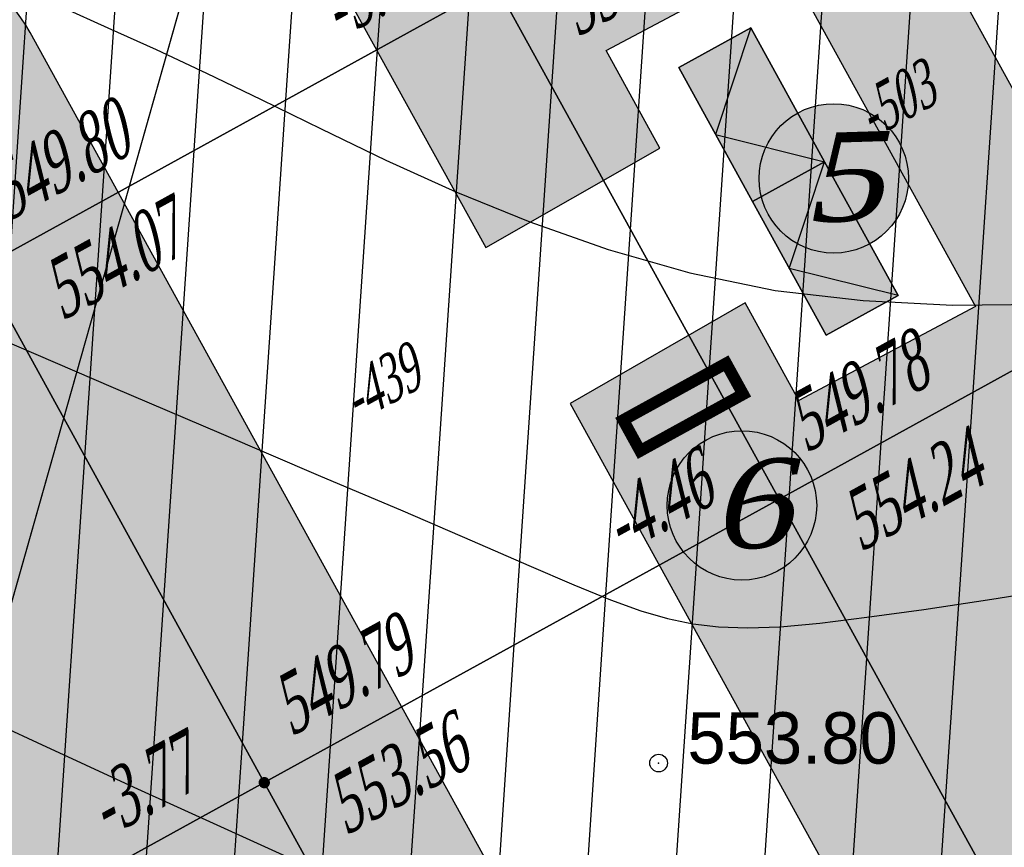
# Model space of a CAD drawing. Extents: x 883 to 364438, y -13 to 4201180.
# Tile 86 of 256: x 363710 to 363727, y 4200947 to 4200961. Entities that reach past the tile are written whole.
import ezdxf
from ezdxf.enums import TextEntityAlignment as Align

# ---------------------------------------------------------------- set-up
doc = ezdxf.new("R2010")
doc.units = 0
doc.header["$LTSCALE"] = 0.5
doc.header["$MEASUREMENT"] = 0
doc.header["$PDMODE"] = 32
doc.header["$PDSIZE"] = 0.3
doc.linetypes.add('CONTI', pattern=[0])
doc.linetypes.add('G_BUILDING_LINE', pattern=[3, 2, -1])
for name, color, linetype in [('(004) Точки рельефа', 7, 'Continuous'), ('GORIZDEFAULT', 32, 'CONTI'), ('K_GRID', 7, 'Continuous'), ('K_HATCH', 7, 'Continuous'), ('K_POINTS_GRID', 7, 'Continuous'), ('K_VOLUME', 7, 'Continuous'), ('PI_TTDEFAULT', 5, 'CONTI'), ('V_лойихавий_RED-CNT-MIN', 7, 'Continuous')]:
    doc.layers.add(name, color=color, linetype=linetype)
doc.layers.add('(032) Горизонтали утолщенные', color=32, linetype='Continuous', lineweight=30)
doc.layers.add('.', color=7, linetype='Continuous', lineweight=15)
doc.styles.add('D-431', font='d431.ttf')
doc.styles.add('ESKD1', font='times.ttf', dxfattribs={"width": 0.6, "oblique": 15})
doc.styles.add('TIMES', font='times.ttf')
doc.styles.add('TimesNewRomanCyr', font='times.ttf', dxfattribs={"width": 0.5, "height": 1})
doc.dimstyles.new('GENPLAN1', dxfattribs={"dimscale": 0.5, "dimtxt": 1, "dimasz": 1.2, "dimexe": 1.3, "dimexo": 1.5, "dimgap": 0.5, "dimtad": 1, "dimdec": 1, "dimzin": 0, "dimdsep": 46, "dimtxsty": 'TimesNewRomanCyr', "dimblk1": 'OBLIQUE', "dimblk2": 'OBLIQUE', "dimsah": 1, "dimcen": 1, "dimadec": 0, "dimazin": 0, "dimtfac": 0.75, "dimtdec": 1, "dimtix": 1, "dimtmove": 0, "dimatfit": 3, "dimfxl": 1, "dimtvp": 1.2, "dimtfill": 1, "dimlwd": 0, "dimlwe": 0, "dimarcsym": 0})
pattern_1 = [(86.1445, (363693.4507, 4200932.7371), (-1.496605, 0.10086), [])]

# ---------------------------------------------------------------- blocks, each defined once
blk = doc.blocks.new('gergrgrre')
at = {"layer": '(032) Горизонтали утолщенные', "color": 32}
blk.add_polyline3d([(360519.05, 4200866.56, 554), (360521.03, 4200865.71, 554), (360522.87, 4200864.93, 554), (360524.52, 4200864.22, 554), (360525.96, 4200863.61, 554), (360527.14, 4200863.1, 554), (360528.1, 4200862.68, 554), (360528.87, 4200862.35, 554), (360529.49, 4200862.1, 554), (360530.01, 4200861.91, 554), (360530.46, 4200861.78, 554), (360530.89, 4200861.69, 554), (360531.33, 4200861.64, 554), (360531.82, 4200861.62, 554), (360532.38, 4200861.64, 554), (360533.05, 4200861.7, 554), (360533.85, 4200861.8, 554), (360534.82, 4200861.93, 554), (360535.98, 4200862.11, 554), (360537.36, 4200862.33, 554)], dxfattribs=at)
at = {"layer": 'GORIZDEFAULT', "color": 32}
for points in [[(360520.16, 4200872.18, 554.5), (360520.94, 4200871.83, 554.5), (360521.76, 4200871.46, 554.5), (360522.62, 4200871.06, 554.5), (360523.55, 4200870.61, 554.5), (360524.57, 4200870.11, 554.5), (360525.67, 4200869.58, 554.5), (360526.86, 4200869.04, 554.5), (360528.12, 4200868.53, 554.5), (360529.45, 4200868.06, 554.5), (360530.84, 4200867.66, 554.5), (360532.29, 4200867.36, 554.5), (360533.79, 4200867.19, 554.5), (360535.31, 4200867.11, 554.5), (360536.82, 4200867.13, 554.5)], [(360518.05, 4200860.45, 553.5), (360519.74, 4200859.67, 553.5), (360521.38, 4200858.91, 553.5), (360522.92, 4200858.21, 553.5), (360524.29, 4200857.59, 553.5), (360525.45, 4200857.08, 553.5), (360526.41, 4200856.68, 553.5), (360527.21, 4200856.36, 553.5), (360527.88, 4200856.13, 553.5), (360528.45, 4200855.96, 553.5), (360528.95, 4200855.85, 553.5), (360529.4, 4200855.78, 553.5), (360529.85, 4200855.76, 553.5), (360530.29, 4200855.76, 553.5), (360530.74, 4200855.8, 553.5), (360531.2, 4200855.86, 553.5), (360531.68, 4200855.96, 553.5), (360532.18, 4200856.09, 553.5), (360532.71, 4200856.24, 553.5), (360533.28, 4200856.41, 553.5), (360533.91, 4200856.62, 553.5), (360534.62, 4200856.84, 553.5), (360535.43, 4200857.08, 553.5), (360536.36, 4200857.35, 553.5)]]:
    blk.add_polyline3d(points, dxfattribs=at)
at = {"layer": 'PI_TTDEFAULT', "color": 5}
blk.add_point((360530.31, 4200859.32, 553.8), dxfattribs=at)
at = {"layer": '(004) Точки рельефа', "style": 'D-431'}
blk.add_text('553.80', height=0.875, dxfattribs=at).set_placement((360530.8, 4200859.31))
blk = doc.blocks.new('йцу')
at = {"layer": '.', "linetype": 'Continuous', "lineweight": 30, "ltscale": 3}
h = blk.add_hatch(color=256, dxfattribs=at)
h.dxf.hatch_style = 1
h.paths.add_polyline_path([(186.333, -190.069), (187.733, -190.069), (187.733, -187.469), (186.333, -187.469)])
h = blk.add_hatch(color=1, dxfattribs=at)
h.dxf.hatch_style = 1
h.paths.add_polyline_path([(187.733, -187.469), (186.333, -188.769), (187.733, -190.069)])
at = {"color": 1, "linetype": 'Continuous', "lineweight": 30, "ltscale": 3}
blk.add_lwpolyline([(187.733, -187.469), (186.333, -188.769), (187.733, -190.069)], close=True, dxfattribs=at)
at = {"linetype": 'Continuous', "lineweight": 30, "ltscale": 3}
blk.add_lwpolyline([(186.333, -190.069), (187.733, -190.069), (187.733, -187.469), (186.333, -187.469)], close=True, dxfattribs=at)
at = {"color": 1, "linetype": 'Continuous', "lineweight": 30, "ltscale": 3}
blk.add_lwpolyline([(187.733, -187.469), (186.333, -188.769), (187.733, -190.069)], dxfattribs=at)
blk = doc.blocks.new('_Oblique')
at = {"color": 0, "linetype": 'ByBlock', "lineweight": -2}
blk.add_line((-0.5, -0.5), (0.5, 0.5), dxfattribs=at)
blk = doc.blocks.new('*D589')
at = {"color": 0, "linetype": 'G_BUILDING_LINE', "lineweight": 0, "transparency": 16777216}
for p, q in [((363717.471, 4200979.026), (363715.755, 4200982.141)), ((363661.44, 4200951.462), (363716.069, 4200981.572)), ((363662.843, 4200948.917), (363661.126, 4200952.032))]:
    blk.add_line(p, q, dxfattribs=at)
at = {"layer": 'Defpoints', "color": 0, "linetype": 'Continuous', "lineweight": 30, "transparency": 16777216}
for p in [(363716.069, 4200981.572), (363717.833, 4200978.369), (363663.205, 4200948.26)]:
    blk.add_point(p, dxfattribs=at)
at = {"color": 0, "linetype": 'Continuous', "lineweight": 0, "transparency": 16777216, "xscale": 0.6, "yscale": 0.6, "zscale": 0.6}
for p, rotation in [((363716.069, 4200981.572), 28.86185419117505), ((363661.44, 4200951.462), 208.8618541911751)]:
    blk.add_blockref('_Oblique', p, dxfattribs=dict(at, rotation=rotation))
at = {"color": 0, "linetype": 'Continuous', "lineweight": 30, "transparency": 16777216, "insert": (363688.387, 4200967.183), "char_height": 1, "attachment_point": 5, "rotation": 28.8619, "style": 'TimesNewRomanCyr', "bg_fill": 3, "box_fill_scale": 1.25, "bg_fill_color": 256, "bg_fill_true_color": 13158600, "bg_fill_transparency": 0}
blk.add_mtext('62.4', dxfattribs=at)
blk = doc.blocks.new('*D590')
at = {"color": 0, "linetype": 'G_BUILDING_LINE', "lineweight": 0, "transparency": 16777216}
for p, q in [((363718.49, 4200978.731), (363720.509, 4200979.844)), ((363719.94, 4200979.53), (363745.113, 4200933.84)), ((363743.663, 4200933.041), (363745.683, 4200934.153))]:
    blk.add_line(p, q, dxfattribs=at)
at = {"layer": 'Defpoints', "color": 0, "linetype": 'Continuous', "lineweight": 30, "transparency": 16777216}
for p in [(363717.833, 4200978.369), (363745.113, 4200933.84), (363743.007, 4200932.679)]:
    blk.add_point(p, dxfattribs=at)
at = {"color": 0, "linetype": 'Continuous', "lineweight": 0, "transparency": 16777216, "xscale": 0.6, "yscale": 0.6, "zscale": 0.6}
for p, rotation in [((363719.94, 4200979.53), 118.8525340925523), ((363745.113, 4200933.84), 298.8525340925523)]:
    blk.add_blockref('_Oblique', p, dxfattribs=dict(at, rotation=rotation))
at = {"color": 0, "linetype": 'Continuous', "lineweight": 30, "transparency": 16777216, "insert": (363733.193, 4200957.052), "char_height": 1, "attachment_point": 5, "rotation": 298.8525, "style": 'TimesNewRomanCyr', "bg_fill": 3, "box_fill_scale": 1.25, "bg_fill_color": 256, "bg_fill_true_color": 13158600, "bg_fill_transparency": 0}
blk.add_mtext('52.2', dxfattribs=at)
blk = doc.blocks.new('*D603')
at = {"color": 0, "linetype": 'G_BUILDING_LINE', "lineweight": 0, "transparency": 16777216}
for p, q in [((363734.665, 4200947.818), (363732.971, 4200950.892)), ((363724.628, 4200945.551), (363733.285, 4200950.322)), ((363726.37, 4200942.39), (363724.314, 4200946.12))]:
    blk.add_line(p, q, dxfattribs=at)
at = {"layer": 'Defpoints', "color": 0, "linetype": 'Continuous', "lineweight": 30, "transparency": 16777216}
for p in [(363733.285, 4200950.322), (363735.027, 4200947.161), (363726.733, 4200941.733)]:
    blk.add_point(p, dxfattribs=at)
at = {"color": 0, "linetype": 'Continuous', "lineweight": 0, "transparency": 16777216, "xscale": 0.6, "yscale": 0.6, "zscale": 0.6}
for p, rotation in [((363733.285, 4200950.322), 28.86185419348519), ((363724.628, 4200945.551), 208.8618541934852)]:
    blk.add_blockref('_Oblique', p, dxfattribs=dict(at, rotation=rotation))
at = {"color": 0, "linetype": 'Continuous', "lineweight": 30, "transparency": 16777216, "insert": (363728.59, 4200948.602), "char_height": 1, "attachment_point": 5, "rotation": 28.8619, "style": 'TimesNewRomanCyr', "bg_fill": 3, "box_fill_scale": 1.25, "bg_fill_color": 256, "bg_fill_true_color": 13158600, "bg_fill_transparency": 0}
blk.add_mtext('9.9', dxfattribs=at)
blk = doc.blocks.new('VOLUME')
at = {"color": 0, "linetype": 'Continuous', "lineweight": 30, "style": 'ESKD1', "oblique": 15}
blk.add_attdef('VOLUME', text='', height=3, dxfattribs=at).set_placement((0, 0), align=Align.MIDDLE_CENTER)
at = {"color": 7, "linetype": 'Continuous', "lineweight": 30, "style": 'ESKD1', "oblique": 15, "flags": 1}
blk.add_attdef('AREA', text='', height=2, dxfattribs=at).set_placement((0, -5.7), align=Align.CENTER)

msp = doc.modelspace()

# ---------------------------------------------------------------- hatches: boundary and pattern name
at = {"layer": '.', "ltscale": 0.149071}
h = msp.add_hatch(color=256, dxfattribs=at)
h.dxf.hatch_style = 1
h.set_gradient(color1=(51, 204, 0), color2=(51, 204, 0), tint=1)
edge = h.paths.add_edge_path(flags=17)
edge.add_line((363676.584, 4200942.218), (363703.202, 4200893.922))
edge.add_arc((363705.829, 4200895.37), 3, 208.8619, 298.0817)
edge.add_line((363707.242, 4200892.723), (363708.272, 4200893.273))
edge.add_line((363708.272, 4200893.273), (363736.081, 4200908.096))
edge.add_arc((363734.67, 4200910.743), 3, 298.0581, 388.8487)
edge.add_line((363737.298, 4200912.191), (363727.402, 4200930.155))
edge.add_line((363727.402, 4200930.155), (363720.678, 4200926.438))
edge.add_line((363720.678, 4200926.438), (363726.955, 4200915.05))
edge.add_line((363726.955, 4200915.05), (363707.358, 4200904.275))
edge.add_line((363707.358, 4200904.275), (363689.594, 4200936.503))
edge.add_line((363689.594, 4200936.503), (363709.08, 4200947.216))
edge.add_line((363709.08, 4200947.216), (363715.354, 4200935.834))
edge.add_line((363715.354, 4200935.834), (363722.191, 4200939.614))
edge.add_line((363722.191, 4200939.614), (363710.467, 4200960.893))
edge.add_arc((363707.84, 4200959.445), 3, 28.854, 118.8619)
edge.add_line((363706.392, 4200962.072), (363677.763, 4200946.293))
edge.add_arc((363679.211, 4200943.666), 3, 118.8619, 208.8619)
h.paths.add_polyline_path([(363719.065, 4200974.672), (363711.026, 4200970.243), (363718.22, 4200957.236), (363721.182, 4200958.923), (363720.265, 4200960.587), (363723.272, 4200962.188), (363726.551, 4200956.231), (363723.546, 4200954.631), (363722.63, 4200956.295), (363719.655, 4200954.581), (363734.311, 4200927.975), (363742.361, 4200932.406)], flags=17)
h.paths.add_polyline_path([(363748.754, 4200920.676), (363743.734, 4200917.982), (363741.713, 4200921.654), (363738.706, 4200919.998), (363746.087, 4200906.599), (363702.233, 4200883.25), (363666.985, 4200947.203), (363710.503, 4200971.189), (363710.542, 4200971.118), (363713.945, 4200972.993), (363712.964, 4200974.772), (363664.292, 4200947.946), (363701.434, 4200880.557), (363755.143, 4200909.071)])
at = {"layer": '.', "linetype": 'Continuous', "lineweight": 50, "true_color": 0xffffff}
h = msp.add_hatch(color=7, dxfattribs=at)
h.dxf.hatch_style = 1
edge = h.paths.add_edge_path()
edge.add_arc((363724.138, 4200958.41), 1.271, 0, 360)
h = msp.add_hatch(color=7, dxfattribs=at)
h.dxf.hatch_style = 1
edge = h.paths.add_edge_path()
edge.add_arc((363722.577, 4200952.847), 1.271, 0, 360)

# ---------------------------------------------------------------- linework, layer by layer
at = {"color": 18, "linetype": 'Continuous', "lineweight": 30, "true_color": 0x000000}
msp.add_lwpolyline([(363719.065, 4200974.672), (363711.026, 4200970.243), (363718.22, 4200957.236), (363721.182, 4200958.923), (363720.265, 4200960.587), (363723.272, 4200962.188), (363726.551, 4200956.231), (363723.546, 4200954.631), (363722.63, 4200956.295), (363719.655, 4200954.581), (363734.311, 4200927.975), (363742.361, 4200932.406)], close=True, dxfattribs=at)
at = {"linetype": 'CONTI', "lineweight": 30, "elevation": -1065.319}
msp.add_lwpolyline([(363676.584, 4200942.218), (363703.202, 4200893.922, 0.410231), (363707.242, 4200892.723), (363708.272, 4200893.273), (363736.081, 4200908.096, 0.418261), (363737.298, 4200912.191), (363727.402, 4200930.155), (363720.678, 4200926.438), (363726.955, 4200915.05), (363707.358, 4200904.275), (363689.594, 4200936.503), (363709.08, 4200947.216), (363715.354, 4200935.834), (363722.191, 4200939.614), (363710.467, 4200960.893, 0.414254), (363706.392, 4200962.072), (363677.763, 4200946.293, 0.414214)], format="xyb", close=True, dxfattribs=at)
at = {"color": 1, "linetype": 'Continuous', "lineweight": 30, "ltscale": 3}
for points in [[(363722.755, 4200958.019), (363721.501, 4200960.297), (363722.728, 4200960.972), (363723.982, 4200958.694)], [(363722.755, 4200958.019), (363724.009, 4200955.741), (363725.236, 4200956.416), (363723.982, 4200958.694)]]:
    msp.add_lwpolyline(points, close=True, dxfattribs=at)
at = {"color": 1, "linetype": 'Continuous', "lineweight": 30, "const_width": 0.2}
msp.add_lwpolyline([(363720.845, 4200953.774), (363722.597, 4200954.739), (363722.308, 4200955.264), (363720.556, 4200954.299)], close=True, dxfattribs=at)
at = {"color": 0, "lineweight": 30}
for centre in [(363724.138, 4200958.41), (363722.577, 4200952.847)]:
    msp.add_circle(centre, 1.271, dxfattribs=at)

# ---------------------------------------------------------------- block references
at = {"linetype": 'Continuous'}
msp.add_blockref('gergrgrre', (3190.849, 89.143), dxfattribs=at)
at = {"color": 1, "linetype": 'Continuous', "lineweight": 30, "rotation": 28.83513057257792}
msp.add_blockref('йцу', (363467.857, 4201034.655), dxfattribs=at)
at = {"color": 1, "linetype": 'Continuous', "lineweight": 30, "xscale": -1, "rotation": 208.8351305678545}
msp.add_blockref('йцу', (363651.194, 4200701.65), dxfattribs=at)

# ---------------------------------------------------------------- texts
at = {"color": 0, "lineweight": 30, "char_height": 1.512, "attachment_point": 1, "rotation": 1.7946, "style": 'ESKD1'}
for s, insert in [('{\\W1.2;5}', (363723.56, 4200959.173)), ('{\\W1.2;6}', (363721.999, 4200953.61))]:
    msp.add_mtext_dynamic_manual_height_columns(s, width=1.71203, gutter_width=0.000042, heights=[0], dxfattribs=dict(at, insert=insert))

# ---------------------------------------------------------------- next in the draw order: dimensions: what is measured, and where the dimension line sits
at = {"color": 5, "linetype": 'Continuous', "lineweight": 30}
dim = msp.add_aligned_dim(p1=(363663.205, 4200948.26), p2=(363717.833, 4200978.369), distance=3.656, dimstyle='GENPLAN1', dxfattribs=at)
dim.commit()
dim.dimension.update_dxf_attribs({"geometry": '*D589', "text_midpoint": (363688.387, 4200967.183)})

# ---------------------------------------------------------------- next in the draw order: hatches: boundary and pattern name
at = {"layer": 'K_HATCH', "linetype": 'Continuous', "lineweight": 30}
h = msp.add_hatch(dxfattribs=at)
h.set_pattern_fill('_U', color=160, scale=1.5, angle=57.2958, style=0, pattern_type=0)
h.set_pattern_definition(pattern_1)
h.paths.add_polyline_path([(363700.866, 4200952.064), (363709.625, 4200956.889), (363714.45, 4200948.13), (363705.691, 4200943.305)], flags=0)
h.paths.add_polyline_path([(363707.206, 4200949.14), (363708.892, 4200950.069), (363708.302, 4200951.139), (363706.617, 4200950.21)], flags=8)

# ---------------------------------------------------------------- next in the draw order: linework, layer by layer
at = {"layer": 'K_GRID', "color": 5, "linetype": 'Continuous', "lineweight": 30}
msp.add_polyline3d([(363700.866, 4200952.064, -3.62), (363709.625, 4200956.889, -4.27), (363714.45, 4200948.13, -3.77), (363705.691, 4200943.305, -3.17)], close=True, dxfattribs=at)
at = {"layer": 'K_POINTS_GRID', "linetype": 'Continuous', "lineweight": 30, "const_width": 0.0962, "elevation": -3.767}
msp.add_lwpolyline([(363714.408, 4200948.106, 1), (363714.492, 4200948.153, 1)], format="xyb", close=True, dxfattribs=at)

# ---------------------------------------------------------------- next in the draw order: block references
at = {"layer": 'K_VOLUME', "color": 160, "linetype": 'Continuous', "lineweight": 30}
ref = msp.add_blockref('VOLUME', (363716.417, 4200954.922), dxfattribs=dict(at, xscale=0.2666666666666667, yscale=0.2666666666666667, rotation=28.84872792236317))
ref.add_attrib('VOLUME', '-439', dxfattribs={"layer": '0', "color": 0, "linetype": 'Continuous', "lineweight": 30, "height": 0.8, "rotation": 28.8487, "style": 'ESKD1', "oblique": 15, "width": 0.6}).set_placement((363716.417, 4200954.922), align=Align.MIDDLE_CENTER)

# ---------------------------------------------------------------- next in the draw order: texts
at = {"layer": 'K_POINTS_GRID', "color": 5, "linetype": 'Continuous', "lineweight": 30, "style": 'TIMES', "oblique": 15, "width": 0.6}
for s, p in [('-5.05', (363715.715, 4200960.77, -5.045)), ('-3.77', (363711.764, 4200947.177, -3.767))]:
    msp.add_text(s, height=1, rotation=28.8487, dxfattribs=at).set_placement(p)
at = {"layer": 'K_POINTS_GRID', "color": 1, "linetype": 'Continuous', "lineweight": 30, "style": 'TIMES', "oblique": 15, "width": 0.6}
for s, p in [('549.80', (363710.076, 4200957.664, -4.279)), ('549.79', (363714.901, 4200948.905, -3.767))]:
    msp.add_text(s, height=1, rotation=28.8487, dxfattribs=at).set_placement(p)
at = {"layer": 'K_POINTS_GRID', "color": 7, "linetype": 'Continuous', "lineweight": 30, "style": 'TIMES', "oblique": 15, "width": 0.6}
msp.add_text('554.07', height=1, rotation=28.8487, dxfattribs=at).set_placement((363711.004, 4200955.98, -4.279))

# ---------------------------------------------------------------- next in the draw order: dimensions: what is measured, and where the dimension line sits
at = {"color": 5, "linetype": 'Continuous', "lineweight": 30}
dim = msp.add_aligned_dim(p1=(363717.833, 4200978.369), p2=(363743.007, 4200932.679), distance=2.405, dimstyle='GENPLAN1', dxfattribs=at)
dim.commit()
dim.dimension.update_dxf_attribs({"geometry": '*D590', "text_midpoint": (363733.193, 4200957.052)})

# ---------------------------------------------------------------- next in the draw order: hatches: boundary and pattern name
at = {"layer": 'K_HATCH', "linetype": 'Continuous', "lineweight": 30}
h = msp.add_hatch(dxfattribs=at)
h.set_pattern_fill('_U', color=160, scale=1.5, angle=57.2958, style=0, pattern_type=0)
h.set_pattern_definition(pattern_1)
h.paths.add_polyline_path([(363704.8, 4200965.648), (363713.559, 4200970.473), (363718.384, 4200961.714), (363709.625, 4200956.889)], flags=0)
h.paths.add_polyline_path([(363711.14, 4200962.724), (363712.826, 4200963.653), (363712.236, 4200964.723), (363710.551, 4200963.794)], flags=8)
h = msp.add_hatch(dxfattribs=at)
h.set_pattern_fill('_U', color=160, scale=1.5, angle=57.2958, style=0, pattern_type=0)
h.set_pattern_definition(pattern_1)
h.paths.add_polyline_path([(363718.384, 4200961.714), (363727.143, 4200966.539), (363731.968, 4200957.78), (363723.209, 4200952.955)], flags=0)
h.paths.add_polyline_path([(363724.724, 4200958.793), (363726.408, 4200959.721), (363725.82, 4200960.788), (363724.136, 4200959.86)], flags=8)
h = msp.add_hatch(dxfattribs=at)
h.set_pattern_fill('_U', color=160, scale=1.5, angle=57.2958, style=0, pattern_type=0)
h.set_pattern_definition(pattern_1)
h.paths.add_polyline_path([(363709.625, 4200956.889), (363718.384, 4200961.714), (363723.209, 4200952.955), (363714.45, 4200948.13)], flags=0)
h.paths.add_polyline_path([(363715.965, 4200953.965), (363717.651, 4200954.894), (363717.061, 4200955.964), (363715.376, 4200955.035)], flags=8)
h = msp.add_hatch(dxfattribs=at)
h.set_pattern_fill('_U', color=160, scale=1.5, angle=57.2958, style=0, pattern_type=0)
h.set_pattern_definition(pattern_1)
h.paths.add_polyline_path([(363719.275, 4200939.371), (363710.516, 4200934.546), (363705.691, 4200943.305), (363714.45, 4200948.13)], flags=0)
h.paths.add_polyline_path([(363712.031, 4200940.384), (363713.715, 4200941.312), (363713.127, 4200942.379), (363711.443, 4200941.451)], flags=8)

# ---------------------------------------------------------------- next in the draw order: linework, layer by layer
at = {"layer": 'K_GRID', "color": 5, "linetype": 'Continuous', "lineweight": 30}
for points in [[(363704.8, 4200965.648, -4.82), (363713.559, 4200970.473, -5.65), (363718.384, 4200961.714, -5.05), (363709.625, 4200956.889, -4.27)], [(363718.384, 4200961.714, -5.05), (363727.143, 4200966.539, -5.79), (363731.968, 4200957.78, -4.84), (363723.209, 4200952.955, -4.46)], [(363709.625, 4200956.889, -4.27), (363718.384, 4200961.714, -5.05), (363723.209, 4200952.955, -4.46), (363714.45, 4200948.13, -3.77)], [(363705.691, 4200943.305, -3.17), (363714.45, 4200948.13, -3.77), (363719.275, 4200939.371, -3.28), (363710.516, 4200934.546, -2.68)]]:
    msp.add_polyline3d(points, close=True, dxfattribs=at)
at = {"layer": 'K_POINTS_GRID', "linetype": 'Continuous', "lineweight": 30, "const_width": 0.0962, "elevation": -4.467}
msp.add_lwpolyline([(363723.167, 4200952.931, 1), (363723.251, 4200952.978, 1)], format="xyb", close=True, dxfattribs=at)

# ---------------------------------------------------------------- next in the draw order: block references
at = {"layer": 'K_VOLUME', "color": 160, "linetype": 'Continuous', "lineweight": 30}
ref = msp.add_blockref('VOLUME', (363725.176, 4200959.747), dxfattribs=dict(at, xscale=0.2666666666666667, yscale=0.2666666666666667, rotation=28.84872792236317))
ref.add_attrib('VOLUME', '-503', dxfattribs={"layer": '0', "color": 0, "linetype": 'Continuous', "lineweight": 30, "height": 0.8, "rotation": 28.8487, "style": 'ESKD1', "oblique": 15, "width": 0.6}).set_placement((363725.176, 4200959.747), align=Align.MIDDLE_CENTER)

# ---------------------------------------------------------------- next in the draw order: texts
at = {"layer": 'K_POINTS_GRID', "color": 7, "linetype": 'Continuous', "lineweight": 30, "style": 'TIMES', "oblique": 15, "width": 0.6}
for s, p in [('554.84', (363719.763, 4200960.805, -5.045)), ('554.24', (363724.588, 4200952.046, -4.467)), ('553.56', (363715.829, 4200947.221, -3.767))]:
    msp.add_text(s, height=1, rotation=28.8487, dxfattribs=at).set_placement(p)
at = {"layer": 'K_POINTS_GRID', "color": 1, "linetype": 'Continuous', "lineweight": 30, "style": 'TIMES', "oblique": 15, "width": 0.6}
msp.add_text('549.78', height=1, rotation=28.8487, dxfattribs=at).set_placement((363723.66, 4200953.73, -4.467))
at = {"layer": 'K_POINTS_GRID', "color": 5, "linetype": 'Continuous', "lineweight": 30, "style": 'TIMES', "oblique": 15, "width": 0.6}
msp.add_text('-4.46', height=1, rotation=28.8487, dxfattribs=at).set_placement((363720.519, 4200952, -4.467))

# ---------------------------------------------------------------- next in the draw order: dimensions: what is measured, and where the dimension line sits
at = {"color": 5, "linetype": 'Continuous', "lineweight": 30}
dim = msp.add_linear_dim(base=(363733.285, 4200950.322), p1=(363726.733, 4200941.733), p2=(363735.027, 4200947.161), angle=208.8619, dimstyle='GENPLAN1', override={"dimtmove": 1}, dxfattribs=at)
dim.commit()
dim.dimension.update_dxf_attribs({"geometry": '*D603', "text_midpoint": (363728.59, 4200948.602)})

# ---------------------------------------------------------------- next in the draw order: hatches: boundary and pattern name
at = {"layer": 'K_HATCH', "linetype": 'Continuous', "lineweight": 30}
h = msp.add_hatch(dxfattribs=at)
h.set_pattern_fill('_U', color=160, scale=1.5, angle=57.2958, style=0, pattern_type=0)
h.set_pattern_definition(pattern_1)
h.paths.add_polyline_path([(363736.793, 4200949.021), (363728.034, 4200944.196), (363723.209, 4200952.955), (363731.968, 4200957.78)], flags=0)
h.paths.add_polyline_path([(363729.549, 4200950.034), (363731.233, 4200950.962), (363730.645, 4200952.029), (363728.961, 4200951.101)], flags=8)
h = msp.add_hatch(dxfattribs=at)
h.set_pattern_fill('_U', color=160, scale=1.5, angle=57.2958, style=0, pattern_type=0)
h.set_pattern_definition(pattern_1)
h.paths.add_polyline_path([(363728.034, 4200944.196), (363719.275, 4200939.371), (363714.45, 4200948.13), (363723.209, 4200952.955)], flags=0)
h.paths.add_polyline_path([(363720.79, 4200945.206), (363722.476, 4200946.135), (363721.886, 4200947.205), (363720.201, 4200946.276)], flags=8)

# ---------------------------------------------------------------- next in the draw order: linework, layer by layer
at = {"layer": 'K_GRID', "color": 5, "linetype": 'Continuous', "lineweight": 30}
for points in [[(363723.209, 4200952.955, -4.46), (363731.968, 4200957.78, -4.84), (363736.793, 4200949.021, -3.79), (363728.034, 4200944.196, -3.53)], [(363714.45, 4200948.13, -3.77), (363723.209, 4200952.955, -4.46), (363728.034, 4200944.196, -3.53), (363719.275, 4200939.371, -3.28)]]:
    msp.add_polyline3d(points, close=True, dxfattribs=at)
at = {"layer": 'V_лойихавий_RED-CNT-MIN', "color": 1, "linetype": 'Continuous', "lineweight": 30, "elevation": 549.8}
msp.add_lwpolyline([(363752.631, 4200906.685), (363700.972, 4200879.002), (363665.514, 4200943.681), (363663.091, 4200948.293), (363717.831, 4200978.368), (363707.101, 4200940.429), (363696.328, 4200934.494), (363696.329, 4200934.492), (363709.391, 4200911.092), (363720.165, 4200917.026), (363720.167, 4200917.027), (363707.105, 4200940.427), (363717.835, 4200978.366), (363740.218, 4200947.061), (363738.494, 4200959.52)], dxfattribs=at)

doc.saveas('drawing.dxf')
